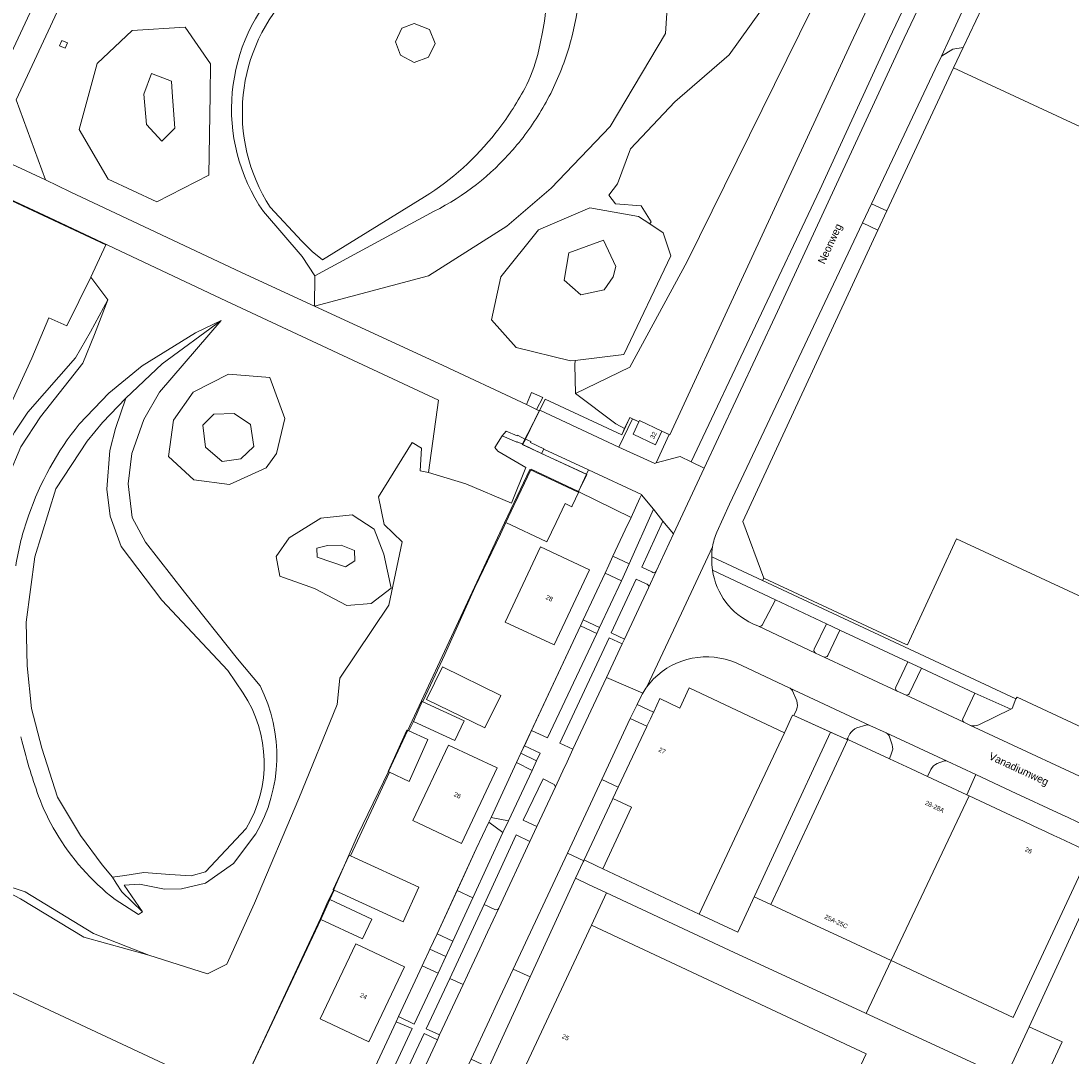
# Model space of a CAD drawing. Header units: metres. Extents: x 151448 to 154749, y 463108 to 465296.
# Tile 149 of 256: x 152524 to 152697, y 464832 to 465003. Entities that reach past the tile are written whole.
import ezdxf
from ezdxf.enums import TextEntityAlignment as Align

# ---------------------------------------------------------------- set-up
doc = ezdxf.new("R2010")
doc.units = ezdxf.units.M
for name, color, linetype, lineweight in [('B-PV-GR-BEPLANTING_CULTUUR_BODEMBEDEKKER-GV', 253, 'Continuous', 9), ('B-PV-GR-BEPLANTING_CULTUUR_BOSPLANTSOEN-GV', 253, 'Continuous', 9), ('B-PV-GR-GROENVOORZIENING-GV', 253, 'Continuous', 9), ('B-PV-GR-STRUIK-GV', 253, 'Continuous', 9), ('B-PV-GW-TALUD_KRUIN-G', 253, 'Continuous', 9), ('B-PV-IE-TERREINAFSCHEIDING_KUNSTMATIG_HEKWERK-G', 253, 'Continuous', 9), ('B-PV-OG-BEBOUWING-GV', 1, 'Continuous', 9), ('B-PV-OG-BEBOUWING-T18', 2, 'Continuous', 9), ('B-PV-OG-TERREIN_BEGROEID-GV', 253, 'Continuous', 9), ('B-PV-OG-TERREIN_ERF-GV', 253, 'Continuous', 9), ('B-PV-OG-TERREIN_OEVER-GV', 253, 'Continuous', 9), ('B-PV-OG-TOPOGRAFIE-T18', 2, 'Continuous', 9), ('B-PV-OG-WATER-GV', 253, 'Continuous', 9), ('B-PV-VH-GESLOTENVERHARDING-GV', 253, 'Continuous', 9), ('B-PV-VH-GESLOTENVERHARDING_ASFALT-GV', 253, 'Continuous', 9), ('B-PV-VH-OPENVERHARDING-GV', 253, 'Continuous', 9), ('B-PV-VH-OPENVERHARDING_BETONSTRAATSTEEN-GV', 253, 'Continuous', 9), ('B-PV-VH-OPENVERHARDING_STRAATBAKSTEEN-GV', 253, 'Continuous', 9), ('B-PV-VH-OPENVERHARDING_TEGEL-GV', 253, 'Continuous', 9)]:
    doc.layers.add(name, color=color, linetype=linetype, lineweight=lineweight)
doc.styles.add('Drong', font='txt', dxfattribs={"height": 1.8})

msp = doc.modelspace()

# ---------------------------------------------------------------- linework, layer by layer
at = {"layer": 'B-PV-GR-BEPLANTING_CULTUUR_BODEMBEDEKKER-GV', "flags": 128}
for points in [[(152646.061, 464903.237), (152648.231, 464907.37), (152637.862, 464912.294)], [(152644.526, 464903.45), (152645.423, 464903.023)], [(152656.625, 464903.43), (152654.588, 464899.248)], [(152656.845, 464898.21), (152658.828, 464902.409), (152656.625, 464903.43)], [(152654.854, 464898.615), (152656.248, 464897.923)], [(152670.054, 464897.17), (152668.068, 464892.994)], [(152670.27, 464891.909), (152672.294, 464896.114), (152670.054, 464897.17)], [(152668.306, 464892.34), (152668.311, 464892.338), (152669.694, 464891.708)], [(152681.092, 464892.018), (152679.106, 464887.797)], [(152681.77, 464886.793), (152687.019, 464889.346), (152681.092, 464892.018)], [(152679.306, 464887.205), (152680.255, 464886.736)], [(152673.844, 464879.428), (152673.28, 464878.273), (152679.769, 464875.246), (152681.261, 464878.583), (152676.545, 464880.783)], [(152675.913, 464880.799), (152674.913, 464880.416)]]:
    msp.add_lwpolyline(points, dxfattribs=at)
at = {"layer": 'B-PV-GR-BEPLANTING_CULTUUR_BODEMBEDEKKER-GV'}
for points in [[(152637.862, 464912.294, 0.2583082), (152644.526, 464903.45)], [(152645.423, 464903.023, 0.2565768), (152646.061, 464903.237)], [(152654.588, 464899.248, 0.3754166), (152654.854, 464898.615)], [(152656.248, 464897.923, 0.3139544), (152656.845, 464898.21)], [(152668.068, 464892.994, 0.4127179), (152668.306, 464892.34)], [(152669.694, 464891.708, 0.3354214), (152670.27, 464891.909)], [(152679.106, 464887.797, 0.3744885), (152679.306, 464887.205)], [(152680.255, 464886.736, 0.194717), (152681.77, 464886.793)], [(152674.913, 464880.416, 0.1647964), (152673.844, 464879.428)], [(152676.545, 464880.783, 0.1835072), (152675.913, 464880.799)]]:
    msp.add_lwpolyline(points, format="xyb", dxfattribs=at)
at = {"layer": 'B-PV-GR-BEPLANTING_CULTUUR_BOSPLANTSOEN-GV', "flags": 128}
msp.add_lwpolyline([(152617.414, 464928.801), (152617.088, 464928.091), (152615.788, 464925.264), (152615.851, 464925.234), (152615.821, 464925.171), (152624.435, 464920.983), (152625.899, 464924.128), (152626.168, 464924.708), (152626.14, 464924.742)], close=True, dxfattribs=at)
at = {"layer": 'B-PV-GR-GROENVOORZIENING-GV', "flags": 128}
for points in [[(152567.307, 465009.472), (152578.23, 465015.97), (152584.897, 465020.332), (152587.752, 465024.826), (152586.523, 465030.1), (152587.259, 465041.956), (152587.817, 465045.034), (152594.953, 465055.155), (152598.211, 465058.616), (152606.568, 465065.53), (152607.675, 465064.625), (152607.017, 465063.791), (152620.147, 465042.907), (152627.486, 465031.288), (152631.382, 465020.151), (152630.107, 465000.747), (152620.981, 464985.412), (152611.269, 464975.256), (152603.977, 464968.991), (152591.017, 464960.806), (152572.25, 464955.807)], [(152572.25, 464955.807), (152591.017, 464960.806), (152603.977, 464968.991), (152611.269, 464975.256), (152620.981, 464985.412), (152630.107, 465000.747), (152631.382, 465020.151), (152627.486, 465031.288), (152620.147, 465042.907), (152607.017, 465063.791), (152603.514, 465059.35)], [(152530.195, 465005.172), (152523.098, 464989.816), (152527.884, 464976.615), (152532.003, 464974.677), (152560.198, 464961.348), (152572.25, 464955.807), (152592.639, 464946.433), (152607.195, 464939.584), (152608.038, 464941.563), (152609.903, 464940.772), (152608.832, 464938.746), (152609.299, 464938.53), (152609.368, 464938.669), (152610.251, 464940.468), (152622.886, 464934.607), (152623.368, 464935.615), (152621.92, 464936.426), (152615.253, 464941.405), (152615.15, 464946.159), (152615.229, 464946.868), (152614.474, 464946.776), (152605.477, 464948.973), (152601.428, 464953.559), (152602.983, 464960.628), (152609.193, 464968.395), (152617.65, 464972.018), (152625.677, 464970.602), (152627.505, 464969.4), (152627.747, 464969.72), (152626.08, 464972.372), (152621.871, 464972.692), (152620.76, 464974.112), (152622.203, 464975.972), (152624.335, 464981.731), (152631.636, 464989.509), (152640.581, 464997.271), (152647.602, 465007.05)], [(152516.638, 464861.849), (152524.56, 464859.256), (152535.796, 464852.364), (152544.957, 464848.804), (152554.59, 464845.742), (152557.826, 464847.343), (152562.365, 464857.363), (152569.688, 464874.661), (152575.98, 464890.143), (152576.435, 464894.488), (152584.481, 464906.527), (152586.718, 464916.98), (152583.74, 464919.81), (152582.817, 464924.386), (152588.341, 464933.344), (152589.876, 464932.409), (152589.643, 464928.681), (152591.065, 464928.373), (152592.714, 464940.313), (152557.769, 464956.623), (152528.496, 464970.408), (152494.309, 464986.392)], [(152509.402, 464979.244), (152537.881, 464965.902), (152535.384, 464960.586), (152538.166, 464956.853), (152535.968, 464951.151), (152534.051, 464946.401), (152527.085, 464937.563), (152523.846, 464932.605)], [(152572.25, 464955.807), (152572.312, 464960.838), (152570.245, 464964.025), (152563.834, 464971.413)], [(152591.992, 464971.45), (152572.312, 464960.838), (152572.25, 464955.807)], [(152533.459, 464936.354), (152538.372, 464941.46), (152543.848, 464945.969), (152552.648, 464951.405), (152556.893, 464953.425), (152546.695, 464941.656), (152544.122, 464937.109), (152542.121, 464931.5), (152541.516, 464926.541), (152542.172, 464920.953), (152544.377, 464916.9), (152550.805, 464908.673), (152559.548, 464897.653), (152563.271, 464893.199)], [(152562.566, 464868.8), (152558.881, 464863.912), (152554.278, 464860.667), (152550.32, 464859.764), (152547.534, 464859.662), (152543.426, 464860.503), (152540.873, 464860.346), (152543.885, 464855.934), (152543.232, 464855.519), (152539.368, 464857.984)]]:
    msp.add_lwpolyline(points, dxfattribs=at)
at = {"layer": 'B-PV-GR-GROENVOORZIENING-GV'}
for points in [[(152612.509, 465028.785, -0.1864261), (152613.509, 464996.386)], [(152563.834, 464971.413, -0.3610425), (152567.307, 465009.472)], [(152613.509, 464996.386, -0.0470967), (152609.892, 464988.512)], [(152609.892, 464988.512, -0.0476749), (152604.935, 464981.574)], [(152604.935, 464981.574, -0.0958449), (152591.992, 464971.45)], [(152525.1, 464921.254, -0.0858944), (152533.459, 464936.354)], [(152522.999, 464912.975, -0.0429058), (152525.1, 464921.254)], [(152563.271, 464893.199, -0.2558719), (152562.566, 464868.8)], [(152526.777, 464875.03, -0.030149), (152523.873, 464884.786)], [(152529.604, 464869.068, -0.0465034), (152526.777, 464875.03)], [(152539.368, 464857.984, -0.0934402), (152529.604, 464869.068)]]:
    msp.add_lwpolyline(points, format="xyb", dxfattribs=at)
at = {"layer": 'B-PV-GR-GROENVOORZIENING-GV', "flags": 128}
for points in [[(152554.843, 464977.401), (152555.06, 464990.725), (152555.101, 464995.768), (152550.918, 465001.794), (152542.188, 465001.255), (152536.44, 464995.817), (152533.455, 464984.922), (152538.267, 464976.766), (152546.287, 464972.989)], [(152554.843, 464977.401), (152546.287, 464972.989), (152538.267, 464976.766), (152533.455, 464984.922), (152536.44, 464995.817), (152542.188, 465001.255), (152550.918, 465001.794), (152555.101, 464995.768), (152555.06, 464990.725)], [(152531.132, 464998.33), (152530.231, 464998.713), (152530.616, 464999.607), (152531.529, 464999.219)], [(152548.787, 464991.111), (152548.674, 464992.906), (152545.361, 464994.175), (152544.114, 464990.788), (152544.547, 464985.743), (152547.068, 464983.018), (152549.217, 464985.17)], [(152548.787, 464991.111), (152549.217, 464985.17), (152547.068, 464983.018), (152544.547, 464985.743), (152544.114, 464990.788), (152545.361, 464994.175), (152548.674, 464992.906)], [(152623.241, 464947.844), (152630.985, 464964.135), (152629.75, 464967.924), (152627.505, 464969.4), (152625.677, 464970.602), (152617.65, 464972.018), (152609.193, 464968.395), (152602.983, 464960.628), (152601.428, 464953.559), (152605.477, 464948.973), (152614.474, 464946.776), (152615.229, 464946.868)], [(152619.861, 464966.698), (152614.147, 464964.602), (152613.383, 464960.08), (152616.144, 464957.659), (152619.997, 464958.518), (152621.483, 464960.652), (152621.907, 464962.34)], [(152619.861, 464966.698), (152621.907, 464962.34), (152621.483, 464960.652), (152619.997, 464958.518), (152616.144, 464957.659), (152613.383, 464960.08), (152614.147, 464964.602)], [(152564.29, 464929.147), (152558.236, 464926.427), (152552.382, 464927.189), (152548.163, 464931.015), (152548.992, 464937.011), (152552.269, 464941.642), (152558.101, 464944.586), (152564.915, 464944.059), (152567.373, 464937.3), (152566.015, 464931.513)], [(152564.29, 464929.147), (152566.015, 464931.513), (152567.373, 464937.3), (152564.915, 464944.059), (152558.101, 464944.586), (152552.269, 464941.642), (152548.992, 464937.011), (152548.163, 464931.015), (152552.382, 464927.189), (152558.236, 464926.427)], [(152560.12, 464930.638), (152562.23, 464932.677), (152561.679, 464936.275), (152559.002, 464938.128), (152555.674, 464938.019), (152553.821, 464936.202), (152554.306, 464932.582), (152557.011, 464930.225)], [(152560.12, 464930.638), (152557.011, 464930.225), (152554.306, 464932.582), (152553.821, 464936.202), (152555.674, 464938.019), (152559.002, 464938.128), (152561.679, 464936.275), (152562.23, 464932.677)], [(152572.233, 464909.236), (152566.523, 464911.283), (152565.932, 464914.522), (152568.101, 464917.607), (152573.293, 464920.836), (152578.451, 464921.399), (152582.096, 464919.052), (152583.688, 464914.926), (152584.869, 464909.325), (152581.585, 464906.764), (152577.573, 464906.472)], [(152572.233, 464909.236), (152577.573, 464906.472), (152581.585, 464906.764), (152584.869, 464909.325), (152583.688, 464914.926), (152582.096, 464919.052), (152578.451, 464921.399), (152573.293, 464920.836), (152568.101, 464917.607), (152565.932, 464914.522), (152566.523, 464911.283)], [(152572.714, 464914.414), (152577.383, 464912.843), (152578.877, 464913.83), (152578.868, 464915.545), (152576.623, 464916.42), (152574.415, 464916.37), (152572.609, 464915.922)], [(152572.714, 464914.414), (152572.609, 464915.922), (152574.415, 464916.37), (152576.623, 464916.42), (152578.868, 464915.545), (152578.877, 464913.83), (152577.383, 464912.843)], [(152516.638, 464861.849), (152523.786, 464858.09), (152534.255, 464851.76), (152544.957, 464848.804), (152535.796, 464852.364), (152524.56, 464859.256)]]:
    msp.add_lwpolyline(points, close=True, dxfattribs=at)
at = {"layer": 'B-PV-GR-STRUIK-GV', "flags": 128}
for points in [[(152624.227, 464945.772), (152615.253, 464941.405), (152621.92, 464936.426), (152623.368, 464935.615), (152624.236, 464937.431), (152624.652, 464937.236), (152625.712, 464936.74), (152625.814, 464936.957), (152629.514, 464935.227), (152630.717, 464934.665), (152630.837, 464934.608), (152642.281, 464959.46), (152660.646, 464999.13), (152668.061, 465014.905), (152683.15, 465047.233), (152662.483, 465021.588), (152633.653, 464963.19)], [(152505.578, 464885.889), (152511.759, 464893.039), (152517.866, 464915.643), (152518.946, 464920.025), (152521.804, 464927.797), (152523.846, 464932.605), (152527.085, 464937.563), (152534.051, 464946.401), (152535.968, 464951.151), (152538.166, 464956.853), (152535.349, 464951.59), (152532.849, 464947.308), (152525.022, 464938.343), (152522.809, 464935.056), (152520.086, 464930.226), (152516.983, 464920.654), (152516.386, 464916.102), (152508.582, 464894.925)]]:
    msp.add_lwpolyline(points, close=True, dxfattribs=at)
for points in [[(152647.602, 465007.05), (152640.581, 464997.271), (152631.636, 464989.509), (152624.335, 464981.731), (152622.203, 464975.972), (152620.76, 464974.112), (152621.871, 464972.692), (152626.08, 464972.372), (152627.747, 464969.72), (152627.505, 464969.4), (152629.75, 464967.924), (152630.985, 464964.135), (152623.241, 464947.844), (152615.229, 464946.868), (152615.15, 464946.159), (152615.253, 464941.405), (152624.227, 464945.772), (152633.653, 464963.19), (152662.483, 465021.588)], [(152522.809, 464935.056), (152525.022, 464938.343), (152532.849, 464947.308), (152535.349, 464951.59), (152538.166, 464956.853), (152535.384, 464960.586), (152531.424, 464952.577), (152528.483, 464953.876), (152525.686, 464947.245), (152511.951, 464917.568)], [(152521.663, 464842.988), (152559.449, 464825.262), (152573.268, 464854.701), (152574.783, 464857.972), (152575.511, 464859.523), (152575.319, 464859.611), (152577.94, 464865.315), (152578.18, 464865.205), (152584.626, 464878.957), (152584.384, 464879.07), (152587.493, 464885.921), (152587.821, 464885.772), (152588.557, 464887.343), (152590.023, 464890.636), (152590.165, 464890.723), (152593.751, 464898.357), (152598.699, 464909.402), (152602.907, 464918.197), (152603.814, 464920.163), (152605.134, 464922.953), (152605.281, 464923.263), (152607.92, 464928.837), (152607.978, 464928.96), (152615.755, 464925.28), (152615.788, 464925.264), (152617.088, 464928.091), (152609.658, 464931.493), (152606.577, 464932.984), (152606.618, 464933.068), (152605.655, 464933.469), (152605.605, 464933.411), (152603.197, 464934.448), (152601.959, 464932.492), (152602.463, 464931.917), (152607.106, 464929.222), (152604.723, 464923.335), (152597.189, 464926.536), (152591.065, 464928.373), (152589.643, 464928.681), (152589.876, 464932.409), (152588.341, 464933.344), (152582.817, 464924.386), (152583.74, 464919.81), (152586.718, 464916.98), (152584.481, 464906.527), (152576.435, 464894.488), (152575.98, 464890.143), (152569.688, 464874.661), (152562.365, 464857.363), (152557.826, 464847.343), (152554.59, 464845.742), (152544.957, 464848.804), (152534.255, 464851.76), (152523.786, 464858.09)]]:
    msp.add_lwpolyline(points, dxfattribs=at)
at = {"layer": 'B-PV-GW-TALUD_KRUIN-G', "flags": 128}
for points in [[(152683.15, 465047.233), (152662.483, 465021.588), (152633.653, 464963.19), (152624.227, 464945.772), (152615.253, 464941.405)], [(152591.992, 464971.45), (152572.312, 464960.838)], [(152505.578, 464885.889), (152511.759, 464893.039), (152517.866, 464915.643), (152518.946, 464920.025), (152521.804, 464927.797), (152523.846, 464932.605), (152527.085, 464937.563), (152534.051, 464946.401), (152535.968, 464951.151), (152538.166, 464956.853)], [(152544.957, 464848.804), (152535.796, 464852.364), (152524.56, 464859.256), (152516.638, 464861.849)]]:
    msp.add_lwpolyline(points, dxfattribs=at)
at = {"layer": 'B-PV-GW-TALUD_KRUIN-G'}
for points in [[(152612.509, 465028.785, -0.1864261), (152613.509, 464996.386)], [(152613.509, 464996.386, -0.0470967), (152609.892, 464988.512)], [(152609.892, 464988.512, -0.0476749), (152604.935, 464981.574)], [(152604.935, 464981.574, -0.0958449), (152591.992, 464971.45)]]:
    msp.add_lwpolyline(points, format="xyb", dxfattribs=at)
at = {"layer": 'B-PV-GW-TALUD_KRUIN-G', "flags": 128}
for points in [[(152548.787, 464991.111), (152549.217, 464985.17), (152547.068, 464983.018), (152544.547, 464985.743), (152544.114, 464990.788), (152545.361, 464994.175), (152548.674, 464992.906)], [(152619.861, 464966.698), (152621.907, 464962.34), (152621.483, 464960.652), (152619.997, 464958.518), (152616.144, 464957.659), (152613.383, 464960.08), (152614.147, 464964.602)], [(152560.12, 464930.638), (152557.011, 464930.225), (152554.306, 464932.582), (152553.821, 464936.202), (152555.674, 464938.019), (152559.002, 464938.128), (152561.679, 464936.275), (152562.23, 464932.677)], [(152572.714, 464914.414), (152572.609, 464915.922), (152574.415, 464916.37), (152576.623, 464916.42), (152578.868, 464915.545), (152578.877, 464913.83), (152577.383, 464912.843)]]:
    msp.add_lwpolyline(points, close=True, dxfattribs=at)
at = {"layer": 'B-PV-IE-TERREINAFSCHEIDING_KUNSTMATIG_HEKWERK-G', "flags": 128}
for points in [[(152595.479, 465167.683), (152597.803, 465172.065), (152621.327, 465158.665), (152654.315, 465139.707), (152651.854, 465135.556), (152665.024, 465127.493), (152667.458, 465132.236), (152700.606, 465112.942), (152689.843, 465095.53), (152701.416, 465086.314), (152692.725, 465067.907), (152686.96, 465055.46), (152683.15, 465047.234), (152668.061, 465014.905), (152660.646, 464999.13), (152642.281, 464959.46), (152630.837, 464934.608), (152629.514, 464935.227)], [(152511.968, 464917.558), (152525.686, 464947.245), (152528.483, 464953.876), (152531.424, 464952.577), (152535.384, 464960.586), (152537.881, 464965.902), (152509.402, 464979.244)], [(152625.712, 464936.74), (152624.236, 464937.431), (152622.886, 464934.607), (152610.251, 464940.468), (152609.278, 464938.427), (152606.491, 464933.024), (152617.161, 464928.073), (152615.686, 464925.142), (152607.718, 464928.878), (152603.584, 464920.061), (152589.9, 464890.718), (152584.513, 464879.191), (152579.345, 464868.553), (152575.385, 464859.508), (152574.277, 464857.249), (152573.218, 464854.842), (152559.449, 464825.262), (152521.663, 464842.988)], [(152615.821, 464925.171), (152624.435, 464920.983)], [(152624.435, 464920.983), (152623.469, 464918.907)], [(152623.469, 464918.907), (152621.449, 464914.569)], [(152620.142, 464911.784), (152620.766, 464913.115), (152621.449, 464914.569)], [(152616.533, 464904.089), (152620.142, 464911.784)], [(152606.264, 464882.083), (152616.07, 464903.103)], [(152651.059, 464888.402), (152649.718, 464885.488)], [(152651.239, 464888.322), (152660.022, 464884.377)], [(152657.331, 464885.586), (152642.013, 464852.595), (152635.647, 464855.591)], [(152601.364, 464871.524), (152605.557, 464880.561)], [(152594.297, 464856.306), (152598.895, 464866.322), (152600.998, 464870.737)], [(152690.029, 464836.994), (152702.725, 464864.535)], [(152620.383, 464859.089), (152617.884, 464853.753)], [(152620.383, 464859.089), (152640.628, 464849.611)], [(152647.489, 464857.159), (152644.73, 464858.446)], [(152592.463, 464852.325), (152594.297, 464856.306)], [(152591.281, 464849.786), (152592.463, 464852.325)], [(152591.101, 464849.4), (152591.281, 464849.786)], [(152640.628, 464849.611), (152686.133, 464828.591)], [(152589.999, 464847.034), (152586.12, 464838.706)], [(152590.285, 464847.648), (152589.999, 464847.034)], [(152667.294, 464847.921), (152663.157, 464839.204)], [(152585.697, 464837.798), (152578.079, 464821.41)]]:
    msp.add_lwpolyline(points, dxfattribs=at)
at = {"layer": 'B-PV-OG-BEBOUWING-GV', "flags": 128}
for points in [[(152677.569, 464995.132), (152666.609, 464971.501), (152665.133, 464968.317), (152642.858, 464920.289), (152646.296, 464910.939), (152669.805, 464900.029), (152669.983, 464899.951), (152678.098, 464917.44), (152705.783, 464904.594), (152720.543, 464936.401), (152722.3, 464935.586), (152725.574, 464942.582), (152746.355, 464933.04), (152766.305, 464974.875), (152756.999, 464979.151), (152748.914, 464961.959)], [(152629.514, 464935.227), (152625.814, 464936.957), (152625.712, 464936.74), (152624.76, 464934.708), (152628.46, 464932.974)], [(152605.134, 464922.953), (152603.814, 464920.163), (152610.56, 464916.97), (152612.06, 464920.139), (152613.546, 464923.277), (152614.673, 464922.743), (152614.739, 464922.883), (152615.821, 464925.171), (152615.851, 464925.234), (152615.788, 464925.264), (152615.755, 464925.28), (152607.978, 464928.96), (152607.92, 464928.837), (152605.281, 464923.263)], [(152603.697, 464903.734), (152611.764, 464899.948), (152617.584, 464912.349), (152609.517, 464916.135)], [(152602.948, 464891.627), (152593.334, 464896.318), (152590.728, 464890.976), (152600.342, 464886.286)], [(152641.921, 464868.921), (152649.718, 464885.488), (152634.033, 464892.87), (152632.47, 464889.55), (152629.181, 464891.098), (152628.169, 464888.948), (152628.145, 464888.897), (152627.615, 464887.772), (152627.033, 464886.536), (152627.026, 464886.521), (152622.312, 464876.505), (152621.434, 464874.64), (152624.527, 464873.184), (152619.765, 464863.066), (152635.647, 464855.591)], [(152588.557, 464887.343), (152595.395, 464884.181), (152596.908, 464887.452), (152590.023, 464890.636)], [(152584.626, 464878.957), (152587.843, 464877.461), (152590.952, 464884.353), (152587.821, 464885.772), (152587.493, 464885.921), (152584.384, 464879.07)], [(152596.499, 464867.219), (152602.357, 464879.684), (152594.328, 464883.456), (152588.471, 464870.991)], [(152673.28, 464878.273), (152670.622, 464879.513), (152667.031, 464881.188), (152660.187, 464884.38), (152653.841, 464870.776), (152647.489, 464857.159), (152654.195, 464854.031), (152660.72, 464850.988), (152667.294, 464847.921), (152673.738, 464861.497), (152680.175, 464875.057), (152679.769, 464875.246)], [(152667.294, 464847.921), (152687.417, 464838.535), (152700.114, 464865.759), (152699.93, 464865.844), (152699.759, 464865.924), (152695.1, 464868.095), (152694.141, 464868.542), (152691.931, 464869.573), (152691.763, 464869.651), (152688.171, 464871.327), (152688.034, 464871.391), (152680.175, 464875.057), (152673.738, 464861.497)], [(152578.18, 464865.205), (152577.94, 464865.315), (152575.319, 464859.611), (152575.511, 464859.523), (152586.85, 464854.316), (152589.47, 464860.019)], [(152573.268, 464854.701), (152580.186, 464851.496), (152581.701, 464854.766), (152574.783, 464857.972)], [(152617.884, 464853.753), (152602.621, 464821.16), (152647.928, 464799.943), (152663.192, 464832.538)], [(152573.188, 464838.291), (152581.18, 464834.496), (152587.07, 464846.901), (152579.078, 464850.696)], [(152687.435, 464827.854), (152691.549, 464825.981), (152695.466, 464834.509), (152690.029, 464836.994), (152686.133, 464828.591), (152686.079, 464828.472)]]:
    msp.add_lwpolyline(points, close=True, dxfattribs=at)
at = {"layer": 'B-PV-OG-TERREIN_BEGROEID-GV', "flags": 128}
for points in [[(152685.306, 465051.889), (152685.254, 465051.776), (152684.616, 465050.4), (152683.15, 465047.234), (152683.15, 465047.233), (152668.061, 465014.905), (152660.646, 464999.13), (152642.281, 464959.46), (152630.837, 464934.608), (152630.717, 464934.665), (152628.56, 464929.954), (152632.548, 464931.003), (152634.365, 464930.122), (152655.554, 464974.996), (152667.047, 465000), (152690.395, 465049.261)], [(152691.635, 465046.739), (152690.395, 465049.261), (152667.047, 465000), (152655.554, 464974.996), (152634.365, 464930.122), (152636.458, 464929.11), (152638.861, 464934.15), (152648.556, 464954.921), (152668.4, 464997.717), (152669.459, 465000)], [(152666.609, 464971.501), (152677.569, 464995.132), (152679.15, 464998.455), (152677.464, 464998.182), (152675.575, 464997.048), (152674.557, 464994.899), (152668.497, 464982.102), (152664.06, 464972.705)], [(152622.442, 464932.538), (152624.652, 464937.236), (152624.236, 464937.431), (152623.368, 464935.615), (152622.886, 464934.607), (152610.251, 464940.468), (152609.368, 464938.669)], [(152609.658, 464931.493), (152617.088, 464928.091), (152617.414, 464928.801), (152610.029, 464932.249)], [(152625.899, 464924.128), (152624.435, 464920.983), (152623.469, 464918.907), (152621.449, 464914.569), (152624.105, 464913.322), (152628.138, 464922.318), (152626.168, 464924.708)], [(152622.829, 464910.524), (152620.142, 464911.784), (152616.533, 464904.089), (152619.239, 464902.82)], [(152608.032, 464885.872), (152610.675, 464884.66), (152618.781, 464901.839), (152616.07, 464903.103)], [(152612.673, 464883.744), (152614.846, 464882.748), (152620.375, 464894.611), (152622.983, 464900.111), (152620.798, 464901.13)], [(152606.264, 464882.083), (152608.854, 464880.82), (152609.475, 464882.13), (152606.848, 464883.335)], [(152601.364, 464871.524), (152604.224, 464870.929), (152608.134, 464879.274), (152605.557, 464880.561)], [(152611.967, 464876.571), (152611.73, 464876.971), (152609.946, 464877.899), (152606.632, 464871.052), (152608.898, 464869.993)], [(152603.299, 464869.009), (152600.998, 464870.737), (152598.895, 464866.322), (152595.752, 464859.476), (152598.353, 464858.277)], [(152592.463, 464852.325), (152591.281, 464849.786), (152593.913, 464848.561), (152595.071, 464851.11)], [(152592.64, 464845.843), (152589.999, 464847.034), (152586.12, 464838.706), (152588.699, 464837.449)], [(152592.883, 464835.649), (152596.753, 464843.989), (152594.564, 464844.976), (152590.656, 464836.682)], [(152578.079, 464821.41), (152580.642, 464820.215), (152588.333, 464836.709), (152585.697, 464837.798)], [(152592.503, 464834.83), (152590.319, 464835.881), (152582.517, 464819.296), (152584.803, 464818.235)]]:
    msp.add_lwpolyline(points, close=True, dxfattribs=at)
for points in [[(152637.72, 464914.467), (152646.116, 464910.552), (152646.296, 464910.939), (152642.858, 464920.289), (152665.133, 464968.317), (152662.561, 464969.531), (152640.655, 464923.142), (152638.557, 464918.573)], [(152628.57, 464912.096), (152631.417, 464918.294), (152629.672, 464920.347), (152626.184, 464912.771), (152627.835, 464911.99), (152627.999, 464911.902)], [(152627.077, 464909.977), (152626.927, 464910.044), (152625.284, 464910.792), (152621.175, 464901.958), (152623.36, 464900.921), (152627.312, 464909.397)], [(152602.622, 464856.569), (152607.765, 464867.571), (152605.512, 464868.624), (152600.198, 464857.17)], [(152600.198, 464857.17), (152601.965, 464856.344)]]:
    msp.add_lwpolyline(points, dxfattribs=at)
at = {"layer": 'B-PV-OG-TERREIN_BEGROEID-GV'}
for points in [[(152638.557, 464918.573, 0.0607742), (152637.854, 464916.12)], [(152637.854, 464916.12, 0.0399103), (152637.72, 464914.467)], [(152627.999, 464911.902, 0.3854245), (152628.57, 464912.096)], [(152627.312, 464909.397, 0.4115677), (152627.077, 464909.977)], [(152601.965, 464856.344, 0.4125705), (152602.622, 464856.569)]]:
    msp.add_lwpolyline(points, format="xyb", dxfattribs=at)
at = {"layer": 'B-PV-OG-TERREIN_ERF-GV', "flags": 128}
for points in [[(152683.362, 465007.311), (152679.15, 464998.455), (152677.569, 464995.132), (152748.914, 464961.959)], [(152511.951, 464917.568), (152525.686, 464947.245), (152528.483, 464953.876), (152531.424, 464952.577), (152535.384, 464960.586), (152537.881, 464965.902), (152509.402, 464979.244)], [(152578.079, 464821.41), (152585.697, 464837.798), (152586.12, 464838.706), (152589.999, 464847.034), (152590.285, 464847.648), (152591.101, 464849.4), (152591.281, 464849.786), (152592.463, 464852.325), (152595.752, 464859.476), (152598.895, 464866.322), (152600.998, 464870.737), (152601.364, 464871.524), (152605.557, 464880.561), (152606.264, 464882.083), (152606.848, 464883.335), (152608.032, 464885.872), (152616.07, 464903.103), (152616.533, 464904.089), (152620.142, 464911.784), (152620.766, 464913.115), (152621.449, 464914.569), (152623.469, 464918.907), (152624.435, 464920.983), (152615.821, 464925.171), (152614.739, 464922.883), (152614.673, 464922.743), (152613.546, 464923.277), (152612.06, 464920.139), (152610.56, 464916.97), (152603.814, 464920.163), (152602.907, 464918.197), (152598.699, 464909.402), (152593.751, 464898.357), (152590.165, 464890.723), (152590.023, 464890.636), (152596.908, 464887.452), (152595.395, 464884.181), (152588.557, 464887.343), (152587.821, 464885.772), (152590.952, 464884.353), (152587.843, 464877.461), (152584.626, 464878.957), (152578.18, 464865.205), (152589.47, 464860.019), (152586.85, 464854.316), (152575.511, 464859.523), (152574.783, 464857.972), (152581.701, 464854.766), (152580.186, 464851.496), (152573.268, 464854.701), (152559.449, 464825.262)], [(152705.783, 464904.594), (152678.098, 464917.44), (152669.983, 464899.951), (152669.805, 464900.029), (152646.296, 464910.939), (152646.116, 464910.552), (152687.878, 464891.079), (152688.064, 464891.355), (152702.935, 464884.44)], [(152700.114, 464865.759), (152687.417, 464838.535), (152667.294, 464847.921), (152660.72, 464850.988), (152654.195, 464854.031), (152647.489, 464857.159), (152653.841, 464870.776), (152660.187, 464884.38), (152660.232, 464884.48), (152660.107, 464884.538), (152660.022, 464884.377), (152657.331, 464885.586), (152651.239, 464888.322), (152651.059, 464888.402), (152649.718, 464885.488), (152641.921, 464868.921), (152635.647, 464855.591), (152619.765, 464863.066), (152618.859, 464863.49), (152616.697, 464864.499), (152616.644, 464864.385), (152616.559, 464864.204), (152615.284, 464861.476), (152617.443, 464860.465), (152620.383, 464859.089), (152640.628, 464849.611), (152686.133, 464828.591), (152690.029, 464836.994), (152702.725, 464864.535)], [(152559.449, 464825.262), (152521.663, 464842.988)]]:
    msp.add_lwpolyline(points, dxfattribs=at)
for points in [[(152603.697, 464903.734), (152609.517, 464916.135), (152617.584, 464912.349), (152611.764, 464899.948)], [(152602.948, 464891.627), (152600.342, 464886.286), (152590.728, 464890.976), (152593.334, 464896.318)], [(152596.499, 464867.219), (152588.471, 464870.991), (152594.328, 464883.456), (152602.357, 464879.684)], [(152619.765, 464863.066), (152624.527, 464873.184), (152621.434, 464874.64), (152621.312, 464874.377), (152616.697, 464864.499), (152618.859, 464863.49)], [(152691.549, 464825.981), (152691.64, 464825.855), (152698.429, 464822.677), (152702.746, 464831.912), (152704.237, 464831.208), (152707.238, 464837.68), (152702.511, 464840.016), (152711.891, 464860.233), (152702.725, 464864.535), (152690.029, 464836.994), (152695.466, 464834.509)], [(152686.133, 464828.591), (152640.628, 464849.611), (152620.383, 464859.089), (152617.443, 464860.465), (152615.284, 464861.476), (152607.798, 464845.207), (152605.372, 464839.916), (152603.766, 464836.414), (152601.094, 464830.585), (152598.882, 464825.761), (152596.905, 464821.45), (152596.701, 464821.01), (152669.115, 464787.527), (152671.184, 464791.813), (152678.817, 464808.731), (152687.435, 464827.854), (152686.079, 464828.472)], [(152617.884, 464853.753), (152663.192, 464832.538), (152647.928, 464799.943), (152602.621, 464821.16)], [(152573.188, 464838.291), (152579.078, 464850.696), (152587.07, 464846.901), (152581.18, 464834.496)]]:
    msp.add_lwpolyline(points, close=True, dxfattribs=at)
at = {"layer": 'B-PV-OG-TERREIN_OEVER-GV'}
for points in [[(152613.509, 464996.386, 0.1864261), (152612.509, 465028.785)], [(152608.815, 465026.928, -0.1256032), (152609.05, 464997.303)], [(152567.307, 465009.472, 0.3610425), (152563.834, 464971.413)], [(152564.955, 464972.115, -0.3520169), (152568.644, 465007.883)], [(152609.05, 464997.303, -0.0624933), (152606.896, 464991.7)], [(152609.892, 464988.512, 0.0470967), (152613.509, 464996.386)], [(152606.896, 464991.7, -0.0431842), (152602.147, 464984.422)], [(152604.935, 464981.574, 0.0476749), (152609.892, 464988.512)], [(152602.147, 464984.422, -0.0864092), (152590.399, 464973.823)], [(152591.992, 464971.45, 0.0958449), (152604.935, 464981.574)], [(152533.459, 464936.354, 0.0858944), (152525.1, 464921.254)], [(152525.1, 464921.254, 0.0429058), (152522.999, 464912.975)], [(152560.494, 464892.018, -0.2871859), (152561.004, 464869.698)], [(152562.566, 464868.8, 0.2558719), (152563.271, 464893.199)], [(152523.873, 464884.786, 0.030149), (152526.777, 464875.03)], [(152526.777, 464875.03, 0.0465034), (152529.604, 464869.068)], [(152529.604, 464869.068, 0.0934402), (152539.368, 464857.984)]]:
    msp.add_lwpolyline(points, format="xyb", dxfattribs=at)
at = {"layer": 'B-PV-OG-TERREIN_OEVER-GV', "flags": 128}
msp.add_lwpolyline([(152588.691, 464995.96), (152591.039, 464996.866), (152592.122, 464999.122), (152591.188, 465001.4), (152588.687, 465002.412), (152586.623, 465001.633), (152585.616, 464999.371), (152586.421, 464997.178)], close=True, dxfattribs=at)
for points in [[(152590.399, 464973.823), (152573.577, 464963.449), (152571.856, 464964.798), (152570.147, 464966.552), (152564.955, 464972.115)], [(152563.834, 464971.413), (152570.245, 464964.025), (152572.312, 464960.838), (152591.992, 464971.45)], [(152543.885, 464855.934), (152540.479, 464859.233), (152539.561, 464860.696), (152538.946, 464861.686), (152537.245, 464863.715), (152533.664, 464868.511), (152529.887, 464874.864), (152527.315, 464882.931), (152525.628, 464889.452), (152524.87, 464896.516), (152524.727, 464903.725), (152526.168, 464914.48), (152529.596, 464925.692), (152534.78, 464933.574), (152537.301, 464936.611), (152541.133, 464940.626), (152547.145, 464946.297), (152556.893, 464953.425), (152552.648, 464951.405), (152543.848, 464945.969), (152538.372, 464941.46), (152533.459, 464936.354)], [(152563.271, 464893.199), (152559.548, 464897.653), (152550.805, 464908.673), (152544.377, 464916.9), (152542.172, 464920.953), (152541.516, 464926.541), (152542.121, 464931.5), (152544.122, 464937.109), (152546.695, 464941.656), (152556.893, 464953.425), (152547.145, 464946.297), (152541.133, 464940.626), (152539.425, 464935.629), (152538.532, 464931.988), (152538.011, 464925.625), (152538.586, 464921.212), (152540.402, 464916.178), (152547.103, 464907.363), (152557.945, 464895.767), (152560.494, 464892.018)], [(152561.004, 464869.698), (152554.27, 464862.518), (152551.929, 464861.888), (152548.433, 464862.087), (152544.115, 464862.431), (152540.988, 464861.957), (152538.946, 464861.686), (152539.561, 464860.696), (152540.479, 464859.233), (152543.885, 464855.934), (152540.873, 464860.346), (152543.426, 464860.503), (152547.534, 464859.662), (152550.32, 464859.764), (152554.278, 464860.667), (152558.881, 464863.912), (152562.566, 464868.8)], [(152539.368, 464857.984), (152543.232, 464855.519), (152543.885, 464855.934)]]:
    msp.add_lwpolyline(points, dxfattribs=at)
at = {"layer": 'B-PV-OG-WATER-GV'}
for points in [[(152609.05, 464997.303, 0.1256032), (152608.815, 465026.928)], [(152568.644, 465007.883, 0.3520169), (152564.955, 464972.115)], [(152606.896, 464991.7, 0.0624933), (152609.05, 464997.303)], [(152602.147, 464984.422, 0.0431842), (152606.896, 464991.7)], [(152590.399, 464973.823, 0.0864092), (152602.147, 464984.422)], [(152561.004, 464869.698, 0.2871859), (152560.494, 464892.018)]]:
    msp.add_lwpolyline(points, format="xyb", dxfattribs=at)
at = {"layer": 'B-PV-OG-WATER-GV', "flags": 128}
msp.add_lwpolyline([(152588.691, 464995.96), (152586.421, 464997.178), (152585.616, 464999.371), (152586.623, 465001.633), (152588.687, 465002.412), (152591.188, 465001.4), (152592.122, 464999.122), (152591.039, 464996.866)], close=True, dxfattribs=at)
for points in [[(152564.955, 464972.115), (152570.147, 464966.552), (152571.856, 464964.798), (152573.577, 464963.449), (152590.399, 464973.823)], [(152560.494, 464892.018), (152557.945, 464895.767), (152547.103, 464907.363), (152540.402, 464916.178), (152538.586, 464921.212), (152538.011, 464925.625), (152538.532, 464931.988), (152539.425, 464935.629), (152541.133, 464940.626), (152537.301, 464936.611), (152534.78, 464933.574), (152529.596, 464925.692), (152526.168, 464914.48), (152524.727, 464903.725), (152524.87, 464896.516), (152525.628, 464889.452), (152527.315, 464882.931), (152529.887, 464874.864), (152533.664, 464868.511), (152537.245, 464863.715), (152538.946, 464861.686)], [(152538.946, 464861.686), (152540.988, 464861.957), (152544.115, 464862.431), (152548.433, 464862.087), (152551.929, 464861.888), (152554.27, 464862.518), (152561.004, 464869.698)]]:
    msp.add_lwpolyline(points, dxfattribs=at)
at = {"layer": 'B-PV-VH-GESLOTENVERHARDING-GV', "flags": 128}
for points in [[(152582.219, 465101.565), (152568.906, 465107.726), (152571.019, 465102.172), (152566.539, 465092.51), (152556.634, 465071.253), (152555.783, 465071.651), (152554.954, 465069.88), (152556.282, 465069.238), (152555.923, 465068.399), (152555.397, 465068.634), (152547.852, 465052.418), (152541.136, 465038.12), (152535.901, 465026.875), (152526.476, 465006.656), (152515.197, 464982.551)], [(152515.244, 464982.529), (152527.884, 464976.615), (152523.098, 464989.816), (152530.195, 465005.172), (152539.486, 465025.106), (152541.619, 465029.629), (152546.246, 465039.627), (152550.081, 465047.793), (152552.281, 465046.794), (152552.704, 465047.661), (152553.524, 465047.278)], [(152515.197, 464982.551), (152526.476, 465006.656), (152526.132, 465006.826), (152525.947, 465006.449), (152525.375, 465006.725), (152525.566, 465007.119), (152500.769, 465018.644)]]:
    msp.add_lwpolyline(points, dxfattribs=at)
msp.add_lwpolyline([(152531.132, 464998.33), (152531.529, 464999.219), (152530.616, 464999.607), (152530.231, 464998.713)], close=True, dxfattribs=at)
at = {"layer": 'B-PV-VH-GESLOTENVERHARDING_ASFALT-GV', "flags": 128}
for points in [[(152691.635, 465046.739), (152669.459, 465000), (152668.4, 464997.717), (152648.556, 464954.921), (152638.861, 464934.15), (152636.458, 464929.11), (152631.417, 464918.294), (152628.57, 464912.096), (152627.312, 464909.397), (152623.36, 464900.921), (152622.983, 464900.111), (152620.375, 464894.611), (152626.373, 464892.025)], [(152675.575, 464997.048), (152676.973, 465000), (152681.94, 465010.756)], [(152638.557, 464918.573), (152640.655, 464923.142), (152662.561, 464969.531), (152664.06, 464972.705), (152668.497, 464982.102), (152674.557, 464994.899), (152675.575, 464997.048)], [(152637.854, 464916.12), (152632.734, 464905.205), (152627.921, 464894.93), (152627.047, 464893.068)], [(152627.047, 464893.068), (152627.921, 464894.93), (152632.734, 464905.205), (152637.854, 464916.12)], [(152637.862, 464912.294), (152637.772, 464913.225), (152637.72, 464914.467)], [(152764.418, 464847.541), (152753.509, 464852.62), (152752.218, 464853.241), (152752.196, 464853.251), (152740.44, 464858.716), (152740.421, 464858.725), (152738.232, 464859.75), (152722.812, 464866.92), (152722.362, 464867.129), (152720.582, 464867.966), (152706.475, 464874.457), (152704.66, 464875.376), (152704.633, 464875.388), (152680.255, 464886.736), (152679.306, 464887.205), (152669.694, 464891.708), (152668.311, 464892.338), (152668.306, 464892.34), (152656.248, 464897.923), (152654.854, 464898.615), (152645.423, 464903.023), (152644.526, 464903.45)], [(152641.733, 464896.979), (152650.505, 464892.903), (152663.8, 464886.697), (152666.483, 464885.452), (152676.545, 464880.783), (152681.261, 464878.583), (152687.083, 464875.868), (152695.373, 464872.002), (152696.461, 464871.492), (152699.25, 464870.187), (152704.27, 464867.84), (152719.839, 464860.56), (152722.977, 464859.093), (152724, 464858.637), (152747.64, 464847.622), (152749.097, 464846.964), (152750.906, 464846.116), (152751.735, 464845.729), (152767.515, 464838.383), (152774.356, 464835.209), (152777.946, 464833.63)], [(152626.373, 464892.025), (152620.375, 464894.611), (152614.846, 464882.748), (152613.663, 464880.21), (152613.466, 464879.787), (152611.967, 464876.571), (152608.898, 464869.993), (152607.765, 464867.571), (152602.622, 464856.569), (152600.758, 464852.584), (152599.488, 464849.867), (152598.167, 464847.038), (152596.753, 464843.989), (152592.883, 464835.649), (152592.503, 464834.83), (152584.803, 464818.235), (152583.24, 464814.867), (152581.149, 464810.361), (152577.978, 464803.565)], [(152577.978, 464803.565), (152574.678, 464796.502), (152574.244, 464795.574), (152570.221, 464786.968), (152565.468, 464776.798), (152561.975, 464769.311), (152567.724, 464766.484), (152568.812, 464768.817), (152580.826, 464794.592), (152587.398, 464808.694), (152595.516, 464826.219), (152598.063, 464831.669), (152601.075, 464838.117), (152602.375, 464840.899), (152604.985, 464846.485), (152613.938, 464865.646), (152619.608, 464877.777), (152624.303, 464887.822), (152625.422, 464890.117), (152626.158, 464891.63)]]:
    msp.add_lwpolyline(points, dxfattribs=at)
msp.add_lwpolyline([(152681.94, 465010.756), (152676.973, 465000), (152675.575, 464997.048), (152677.464, 464998.182), (152679.15, 464998.455), (152683.362, 465007.311)], close=True, dxfattribs=at)
at = {"layer": 'B-PV-VH-GESLOTENVERHARDING_ASFALT-GV'}
for points in [[(152637.854, 464916.12, -0.0607742), (152638.557, 464918.573)], [(152637.72, 464914.467, -0.0399103), (152637.854, 464916.12)], [(152644.526, 464903.45, -0.2583082), (152637.862, 464912.294)], [(152628.137, 464894.35, -0.3090383), (152641.733, 464896.979)], [(152627.047, 464893.068, -0.0378991), (152628.137, 464894.35)], [(152626.158, 464891.63, -0.0090483), (152626.373, 464892.025)], [(152626.373, 464892.025, -0.0272416), (152627.047, 464893.068)]]:
    msp.add_lwpolyline(points, format="xyb", dxfattribs=at)
at = {"layer": 'B-PV-VH-OPENVERHARDING-GV', "flags": 128}
msp.add_lwpolyline([(152494.309, 464986.392), (152528.496, 464970.408), (152557.769, 464956.623), (152592.714, 464940.313), (152591.065, 464928.373), (152597.189, 464926.536), (152604.723, 464923.335), (152607.106, 464929.222), (152602.463, 464931.917), (152601.959, 464932.492), (152603.197, 464934.448), (152603.863, 464935.211), (152605.647, 464934.449), (152605.709, 464934.519), (152607.004, 464933.854), (152607.026, 464933.898), (152609.299, 464938.53), (152608.832, 464938.746), (152607.195, 464939.584), (152592.639, 464946.433), (152572.25, 464955.807), (152560.198, 464961.348), (152532.003, 464974.677), (152527.884, 464976.615), (152515.244, 464982.529)], dxfattribs=at)
for points in [[(152607.195, 464939.584), (152608.832, 464938.746), (152609.903, 464940.772), (152608.038, 464941.563)], [(152607.004, 464933.854), (152605.709, 464934.519), (152605.647, 464934.449), (152603.863, 464935.211), (152603.197, 464934.448), (152605.605, 464933.411), (152605.655, 464933.469), (152606.618, 464933.068)]]:
    msp.add_lwpolyline(points, close=True, dxfattribs=at)
at = {"layer": 'B-PV-VH-OPENVERHARDING_BETONSTRAATSTEEN-GV', "flags": 128}
for points in [[(152610.029, 464932.249), (152617.414, 464928.801), (152626.14, 464924.742), (152626.168, 464924.708), (152628.138, 464922.318), (152629.672, 464920.347), (152631.417, 464918.294), (152636.458, 464929.11), (152634.365, 464930.122), (152632.548, 464931.003), (152628.56, 464929.954), (152628.33, 464929.864), (152622.442, 464932.538), (152609.368, 464938.669), (152609.299, 464938.53), (152607.026, 464933.898), (152607.937, 464933.514), (152607.873, 464933.339), (152610.044, 464932.28)], [(152620.142, 464911.784), (152622.829, 464910.524), (152624.105, 464913.322), (152621.449, 464914.569), (152620.766, 464913.115)], [(152616.533, 464904.089), (152616.07, 464903.103), (152618.781, 464901.839), (152619.239, 464902.82)], [(152627.026, 464886.521), (152627.033, 464886.536), (152624.303, 464887.822), (152619.608, 464877.777), (152622.312, 464876.505)], [(152700.114, 464865.759), (152702.725, 464864.535), (152704.27, 464867.84), (152699.25, 464870.187), (152696.461, 464871.492), (152695.373, 464872.002), (152687.083, 464875.868), (152681.261, 464878.583), (152679.769, 464875.246), (152680.175, 464875.057), (152688.034, 464871.391), (152688.171, 464871.327), (152691.763, 464869.651), (152691.931, 464869.573), (152694.141, 464868.542), (152695.1, 464868.095), (152699.759, 464865.924), (152699.93, 464865.844)], [(152616.697, 464864.499), (152621.312, 464874.377), (152621.434, 464874.64), (152622.312, 464876.505), (152619.608, 464877.777), (152613.938, 464865.646), (152616.644, 464864.385)], [(152615.284, 464861.476), (152616.559, 464864.204), (152616.644, 464864.385), (152613.938, 464865.646), (152604.985, 464846.485), (152607.798, 464845.207)], [(152600.753, 464830.371), (152601.094, 464830.585), (152603.766, 464836.414), (152605.372, 464839.916), (152607.798, 464845.207), (152604.985, 464846.485), (152602.375, 464840.899), (152601.075, 464838.117), (152598.063, 464831.669)]]:
    msp.add_lwpolyline(points, close=True, dxfattribs=at)
for points in [[(152654.588, 464899.248), (152656.625, 464903.43), (152648.231, 464907.37), (152646.061, 464903.237)], [(152645.423, 464903.023), (152654.854, 464898.615)], [(152668.068, 464892.994), (152670.054, 464897.17), (152658.828, 464902.409), (152656.845, 464898.21)], [(152656.248, 464897.923), (152668.306, 464892.34)], [(152650.505, 464892.903), (152641.733, 464896.979)], [(152679.106, 464887.797), (152681.092, 464892.018), (152672.294, 464896.114), (152670.27, 464891.909)], [(152626.158, 464891.63), (152625.422, 464890.117), (152628.145, 464888.897), (152628.169, 464888.948), (152629.181, 464891.098), (152632.47, 464889.55), (152634.033, 464892.87), (152649.718, 464885.488), (152651.059, 464888.402), (152651.239, 464888.322), (152651.682, 464889.253)], [(152663.8, 464886.697), (152650.505, 464892.903)], [(152651.755, 464890.727), (152651.044, 464892.361)], [(152651.044, 464892.361), (152651.755, 464890.727)], [(152669.694, 464891.708), (152679.306, 464887.205)], [(152703.875, 464876.492), (152702.348, 464882.192), (152702.152, 464882.809), (152702.77, 464884.151), (152702.935, 464884.44), (152688.064, 464891.355), (152687.878, 464891.079), (152687.258, 464889.475), (152687.019, 464889.346)], [(152651.682, 464889.253), (152651.239, 464888.322), (152657.331, 464885.586), (152660.022, 464884.377), (152660.107, 464884.538), (152660.495, 464885.277)], [(152687.019, 464889.346), (152681.77, 464886.793)], [(152660.495, 464885.277), (152660.107, 464884.538), (152660.232, 464884.48), (152660.187, 464884.38), (152667.031, 464881.188), (152667.366, 464882.091)], [(152663.119, 464886.706), (152661.667, 464886.276)], [(152661.667, 464886.276), (152663.119, 464886.706)], [(152666.483, 464885.452), (152663.8, 464886.697)], [(152676.545, 464880.783), (152666.483, 464885.452)], [(152680.255, 464886.736), (152704.633, 464875.388)], [(152666.971, 464884.963), (152667.467, 464883.508)], [(152667.467, 464883.508), (152666.971, 464884.963)], [(152667.366, 464882.091), (152667.031, 464881.188)], [(152667.031, 464881.188), (152670.622, 464879.513), (152673.28, 464878.273), (152673.844, 464879.428)], [(152674.913, 464880.416), (152675.913, 464880.799)], [(152601.965, 464856.344), (152600.198, 464857.17), (152594.564, 464844.976)], [(152594.564, 464844.976), (152596.753, 464843.989), (152598.167, 464847.038), (152599.488, 464849.867), (152600.758, 464852.584), (152602.622, 464856.569)]]:
    msp.add_lwpolyline(points, dxfattribs=at)
at = {"layer": 'B-PV-VH-OPENVERHARDING_BETONSTRAATSTEEN-GV'}
for points in [[(152646.061, 464903.237, -0.2565768), (152645.423, 464903.023)], [(152654.854, 464898.615, -0.3754166), (152654.588, 464899.248)], [(152641.733, 464896.979, 0.3090383), (152628.137, 464894.35)], [(152656.845, 464898.21, -0.3139544), (152656.248, 464897.923)], [(152628.137, 464894.35, 0.0378991), (152627.047, 464893.068)], [(152626.373, 464892.025, 0.0090483), (152626.158, 464891.63)], [(152627.047, 464893.068, 0.0272416), (152626.373, 464892.025)], [(152651.044, 464892.361, 0.1711391), (152650.505, 464892.903)], [(152650.505, 464892.903, -0.1711391), (152651.044, 464892.361)], [(152668.306, 464892.34, -0.4127179), (152668.068, 464892.994)], [(152651.682, 464889.253, 0.1729776), (152651.755, 464890.727)], [(152651.755, 464890.727, -0.1729776), (152651.682, 464889.253)], [(152670.27, 464891.909, -0.3354214), (152669.694, 464891.708)], [(152663.8, 464886.697, 0.2040957), (152663.119, 464886.706)], [(152663.119, 464886.706, -0.2040957), (152663.8, 464886.697)], [(152679.306, 464887.205, -0.3744885), (152679.106, 464887.797)], [(152681.77, 464886.793, -0.194717), (152680.255, 464886.736)], [(152661.667, 464886.276, 0.1561487), (152660.495, 464885.277)], [(152660.495, 464885.277, -0.1561487), (152661.667, 464886.276)], [(152666.483, 464885.452, -0.160695), (152666.971, 464884.963)], [(152666.971, 464884.963, 0.160695), (152666.483, 464885.452)], [(152667.467, 464883.508, -0.1926376), (152667.366, 464882.091)], [(152667.366, 464882.091, 0.1926376), (152667.467, 464883.508)], [(152673.844, 464879.428, -0.1647964), (152674.913, 464880.416)], [(152675.913, 464880.799, -0.1835072), (152676.545, 464880.783)], [(152602.622, 464856.569, -0.4125705), (152601.965, 464856.344)]]:
    msp.add_lwpolyline(points, format="xyb", dxfattribs=at)
at = {"layer": 'B-PV-VH-OPENVERHARDING_STRAATBAKSTEEN-GV', "flags": 128}
for points in [[(152608.854, 464880.82), (152606.264, 464882.083), (152605.557, 464880.561), (152608.134, 464879.274)], [(152600.998, 464870.737), (152603.299, 464869.009), (152604.224, 464870.929), (152601.364, 464871.524)]]:
    msp.add_lwpolyline(points, close=True, dxfattribs=at)
at = {"layer": 'B-PV-VH-OPENVERHARDING_TEGEL-GV', "flags": 128}
for points in [[(152666.609, 464971.501), (152664.06, 464972.705), (152662.561, 464969.531), (152665.133, 464968.317)], [(152624.652, 464937.236), (152622.442, 464932.538), (152628.33, 464929.864), (152628.56, 464929.954), (152630.717, 464934.665), (152629.514, 464935.227), (152628.46, 464932.974), (152624.76, 464934.708), (152625.712, 464936.74)], [(152609.658, 464931.493), (152610.029, 464932.249), (152610.044, 464932.28), (152607.873, 464933.339), (152607.937, 464933.514), (152607.026, 464933.898), (152607.004, 464933.854), (152606.618, 464933.068), (152606.577, 464932.984)], [(152681.092, 464892.018), (152687.019, 464889.346), (152687.258, 464889.475), (152687.878, 464891.079), (152646.116, 464910.552), (152637.72, 464914.467), (152637.772, 464913.225), (152637.862, 464912.294), (152648.231, 464907.37), (152656.625, 464903.43), (152658.828, 464902.409), (152670.054, 464897.17), (152672.294, 464896.114)], [(152624.303, 464887.822), (152627.033, 464886.536), (152627.615, 464887.772), (152628.145, 464888.897), (152625.422, 464890.117)], [(152592.463, 464852.325), (152595.071, 464851.11), (152598.353, 464858.277), (152595.752, 464859.476)], [(152589.999, 464847.034), (152592.64, 464845.843), (152593.913, 464848.561), (152591.281, 464849.786), (152591.101, 464849.4), (152590.285, 464847.648)]]:
    msp.add_lwpolyline(points, close=True, dxfattribs=at)
for points in [[(152627.999, 464911.902), (152627.835, 464911.99), (152626.184, 464912.771), (152629.672, 464920.347), (152628.138, 464922.318), (152624.105, 464913.322), (152622.829, 464910.524), (152619.239, 464902.82), (152618.781, 464901.839), (152610.675, 464884.66), (152608.032, 464885.872), (152606.848, 464883.335)], [(152627.312, 464909.397), (152628.57, 464912.096)], [(152582.517, 464819.296), (152590.319, 464835.881), (152592.503, 464834.83), (152592.883, 464835.649), (152590.656, 464836.682), (152594.564, 464844.976), (152600.198, 464857.17), (152605.512, 464868.624), (152607.765, 464867.571), (152608.898, 464869.993), (152606.632, 464871.052), (152609.946, 464877.899), (152611.73, 464876.971), (152611.967, 464876.571), (152613.466, 464879.787), (152613.663, 464880.21), (152614.846, 464882.748), (152612.673, 464883.744), (152620.798, 464901.13), (152622.983, 464900.111), (152623.36, 464900.921), (152621.175, 464901.958), (152625.284, 464910.792), (152626.927, 464910.044), (152627.077, 464909.977)], [(152606.848, 464883.335), (152609.475, 464882.13), (152608.854, 464880.82), (152608.134, 464879.274), (152604.224, 464870.929), (152603.299, 464869.009), (152598.353, 464858.277), (152595.071, 464851.11), (152593.913, 464848.561), (152592.64, 464845.843), (152588.699, 464837.449), (152586.12, 464838.706), (152585.697, 464837.798), (152588.333, 464836.709), (152580.642, 464820.215)]]:
    msp.add_lwpolyline(points, dxfattribs=at)
at = {"layer": 'B-PV-VH-OPENVERHARDING_TEGEL-GV'}
for points in [[(152628.57, 464912.096, -0.3854245), (152627.999, 464911.902)], [(152627.077, 464909.977, -0.4115677), (152627.312, 464909.397)]]:
    msp.add_lwpolyline(points, format="xyb", dxfattribs=at)

# ---------------------------------------------------------------- texts
at = {"layer": 'B-PV-OG-BEBOUWING-T18', "style": 'Drong'}
for s, rotation, p in [('32', 64.9, (152628.129, 464934.534)), ('28', 334.8, (152610.959, 464907.648)), ('27', 334.8, (152629.564, 464882.519)), ('26', 334.8, (152595.814, 464875.167)), ('28-28A', 335, (152674.49, 464873.295)), ('26', 335, (152689.955, 464866.081)), ('25A-25C', 335, (152658.237, 464854.353)), ('24', 334.6, (152580.338, 464842.047)), ('25', 334.9, (152613.642, 464835.264))]:
    msp.add_text(s, height=0.75, rotation=rotation, dxfattribs=at).set_placement(p, align=Align.MIDDLE)
at = {"layer": 'B-PV-OG-TOPOGRAFIE-T18', "style": 'Drong'}
for s, rotation, p in [('Neonweg', 65.1, (152657.386, 464966.027)), ('Vanadiumweg', 335.1, (152688.289, 464879.371))]:
    msp.add_text(s, height=1.25, rotation=rotation, dxfattribs=at).set_placement(p, align=Align.MIDDLE)

doc.saveas('drawing.dxf')
